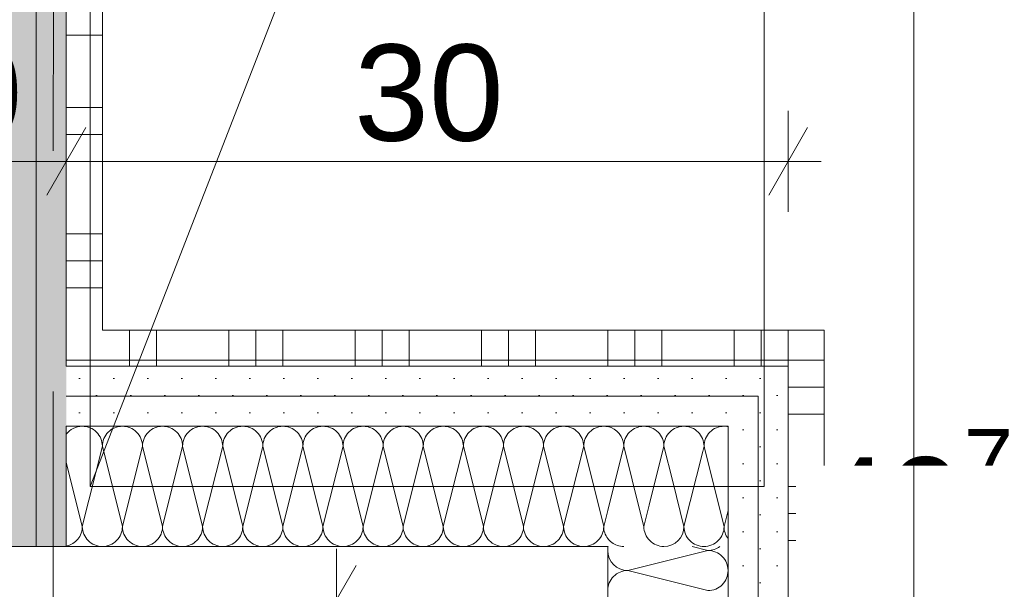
# Model space of a CAD drawing. Header units: metres. Extents: x -3.5 to 65.3, y -10.9 to 16.7.
# Tile 120 of 165: x 42.416 to 42.825, y 4.367 to 4.604. Entities that reach past the tile are written whole.
import ezdxf

# ---------------------------------------------------------------- set-up
doc = ezdxf.new("R2010")
doc.units = ezdxf.units.M
doc.header["$MEASUREMENT"] = 0
doc.linetypes.add('Untersicht', pattern=[0.04, 0.03, -0.01])
doc.linetypes.add('Wipeout_Contour', pattern=[1, 0, -1])
for name, color, linetype in [('102 - Bemaßung_ Beschriftung.Detail_ Ausschnitt', 7, 'Continuous'), ('603 - Struktur.Bodenplatte_ Decke Roh', 7, 'Continuous'), ('654 - Abdeckung.Wand Belag', 7, 'Continuous'), ('Neubau_606 - Struktur.Wand Innen Ausbau', 7, 'Continuous'), ('Neubau_650 - Abdeckung.Fußboden Aufbau', 7, 'Continuous'), ('Neubau_653 - Abdeckung.TB Verkofferung', 7, 'Continuous')]:
    doc.layers.add(name, color=color, linetype=linetype)
doc.styles.add('ERSTELLTER_STIL_1', font='txt')
doc.dimstyles.new('ERSTELLTER_STIL__1', dxfattribs={"dimtxt": 0.04, "dimasz": 0.02128, "dimexe": 0.18, "dimexo": 0.0625, "dimgap": 0, "dimtad": 1, "dimzin": 0, "dimdsep": 46, "dimtxsty": 'ERSTELLTER_STIL_1', "dimblk": 'ARROWHEAD_2', "dimblk1": 'ARROWHEAD_2', "dimblk2": 'ARROWHEAD_2', "dimcen": 0.09, "dimse1": 1, "dimse2": 1, "dimclrd": 7, "dimclre": 7, "dimclrt": 7, "dimazin": 0, "dimtfac": 1, "dimtdec": 4, "dimtmove": 0, "dimatfit": 3, "dimfxl": 1, "dimtolj": 1, "dimtzin": 0, "dimarcsym": 0})
doc.dimstyles.new('ERSTELLTER_STIL__2', dxfattribs={"dimtxt": 0.04, "dimasz": 0.02128, "dimexe": 0.18, "dimexo": 0.0625, "dimgap": 0, "dimtad": 1, "dimzin": 0, "dimdsep": 46, "dimtxsty": 'ERSTELLTER_STIL_1', "dimblk": 'ARROWHEAD_2', "dimblk1": 'ARROWHEAD_2', "dimblk2": 'ARROWHEAD_2', "dimcen": 0.09, "dimse1": 1, "dimse2": 1, "dimclrd": 7, "dimclre": 7, "dimclrt": 7, "dimazin": 0, "dimtfac": 1, "dimtdec": 4, "dimtmove": 2, "dimatfit": 3, "dimfxl": 1, "dimtolj": 1, "dimtzin": 0, "dimarcsym": 0})
doc.dimstyles.new('ERSTELLTER_STIL__3', dxfattribs={"dimtxt": 0.04, "dimasz": 0.02128, "dimexe": 0.18, "dimexo": 0.0625, "dimgap": 0, "dimtad": 1, "dimtih": 1, "dimtoh": 1, "dimzin": 0, "dimdsep": 46, "dimtxsty": 'ERSTELLTER_STIL_1', "dimblk": 'ARROWHEAD_2', "dimblk1": 'ARROWHEAD_2', "dimblk2": 'ARROWHEAD_2', "dimcen": 0.09, "dimse1": 1, "dimse2": 1, "dimclrd": 7, "dimclre": 7, "dimclrt": 7, "dimazin": 0, "dimtfac": 1, "dimtdec": 4, "dimtmove": 0, "dimatfit": 3, "dimfxl": 1, "dimtolj": 1, "dimtzin": 0, "dimarcsym": 0})
doc.dimstyles.new('ERSTELLTER_STIL__6', dxfattribs={"dimtxt": 0.04, "dimasz": 0.02128, "dimexe": 0.18, "dimexo": 0.0625, "dimgap": 0, "dimtad": 1, "dimtih": 1, "dimtoh": 1, "dimzin": 0, "dimdsep": 46, "dimtxsty": 'ERSTELLTER_STIL_1', "dimblk": 'ARROWHEAD_2', "dimblk1": 'ARROWHEAD_2', "dimblk2": 'ARROWHEAD_2', "dimcen": 0.09, "dimclrd": 7, "dimclre": 7, "dimclrt": 7, "dimazin": 0, "dimtfac": 1, "dimtdec": 4, "dimtmove": 0, "dimatfit": 3, "dimfxl": 1, "dimtolj": 1, "dimtzin": 0, "dimarcsym": 0})
doc.dimstyles.new('ERSTELLTER_STIL__7', dxfattribs={"dimtxt": 0.04, "dimasz": 0.02128, "dimexe": 0.18, "dimexo": 0.0625, "dimgap": 0, "dimtad": 1, "dimzin": 0, "dimdsep": 46, "dimtxsty": 'ERSTELLTER_STIL_1', "dimblk": 'ARROWHEAD_2', "dimblk1": 'ARROWHEAD_2', "dimblk2": 'ARROWHEAD_2', "dimcen": 0.09, "dimclrd": 7, "dimclre": 7, "dimclrt": 7, "dimazin": 0, "dimtfac": 1, "dimtdec": 4, "dimtmove": 0, "dimatfit": 3, "dimfxl": 1, "dimtolj": 1, "dimtzin": 0, "dimarcsym": 0})
pattern_1 = [(45, (0, 0), (-0.007071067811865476, 0.007071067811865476), [0, -0.01])]

# ---------------------------------------------------------------- blocks, each defined once
blk = doc.blocks.new('*X7')
at = {"layer": '654 - Abdeckung.Wand Belag', "color": 7, "linetype": 'Continuous', "lineweight": 5}
for p, q in [((42.73499999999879, 4.451250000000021), (42.74999113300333, 4.451250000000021)), ((42.73499999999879, 4.440000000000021), (42.74999114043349, 4.440000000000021)), ((42.73499999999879, 4.410000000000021), (42.74999116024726, 4.410000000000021)), ((42.73499999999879, 4.398750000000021), (42.74999116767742, 4.398750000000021)), ((42.73499999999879, 4.387500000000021), (42.74999117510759, 4.387500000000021))]:
    blk.add_line(p, q, dxfattribs=at)
blk = doc.blocks.new('*X128')
at = {"layer": '654 - Abdeckung.Wand Belag', "color": 7, "linetype": 'Continuous', "lineweight": 5}
blk.add_line((42.43749351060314, 4.462500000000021), (42.44999026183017, 4.462500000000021), dxfattribs=at)
blk = doc.blocks.new('*X129')
at = {"layer": '654 - Abdeckung.Wand Belag', "color": 7, "linetype": 'Continuous', "lineweight": 5}
blk.add_line((42.43499025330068, 4.462500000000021), (42.43749351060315, 4.462500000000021), dxfattribs=at)
blk = doc.blocks.new('*X130')
at = {"layer": '654 - Abdeckung.Wand Belag', "color": 7, "linetype": 'Continuous', "lineweight": 5}
for p, q in [((42.43499030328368, 4.597500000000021), (42.44999030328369, 4.597500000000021)), ((42.43499029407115, 4.567500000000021), (42.44999029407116, 4.567500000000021)), ((42.43499029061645, 4.556250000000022), (42.44999029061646, 4.556250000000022)), ((42.43499028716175, 4.545000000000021), (42.44999028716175, 4.545000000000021)), ((42.43499027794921, 4.515000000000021), (42.44999027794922, 4.515000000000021)), ((42.43499027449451, 4.503750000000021), (42.44999027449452, 4.503750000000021)), ((42.43499027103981, 4.492500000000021), (42.44999027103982, 4.492500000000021))]:
    blk.add_line(p, q, dxfattribs=at)
blk = doc.blocks.new('*X178')
at = {"layer": 'Neubau_606 - Struktur.Wand Innen Ausbau', "color": 7, "linetype": 'Continuous', "lineweight": 5}
for p, q in [((42.69944516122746, 4.424450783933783), (42.69166502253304, 4.39333017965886)), ((42.70033025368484, 4.425335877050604), (42.7083316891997, 4.393330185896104)), ((42.6869969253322, 4.412002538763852), (42.69166502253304, 4.39333017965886)), ((42.67366359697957, 4.398669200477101), (42.67499835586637, 4.393330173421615)), ((42.67722294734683, 4.402228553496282), (42.67499835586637, 4.393330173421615)), ((42.70999123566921, 4.399968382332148), (42.7083316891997, 4.393330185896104))]:
    blk.add_line(p, q, dxfattribs=at)
for centre, radius, start, end in [((42.70833167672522, 4.426663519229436), 0.008333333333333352, 78.51300447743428, 79.49189743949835), ((42.6833316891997, 4.393330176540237), 0.008333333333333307, 180.0000214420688, 270.0000214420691), ((42.6833316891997, 4.393330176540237), 0.008333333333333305, 270.0000214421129, 2.144206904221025e-05), ((42.69999835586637, 4.393330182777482), 0.008333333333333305, 180.0000214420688, 270.0000214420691), ((42.69999835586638, 4.393330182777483), 0.008333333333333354, 270.0000214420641, 2.144206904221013e-05), ((42.71666502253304, 4.393330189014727), 0.008333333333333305, 180.0000214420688, 216.7882782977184), ((42.66666502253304, 4.393330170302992), 0.008333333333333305, 233.0951692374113, 270.000021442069)]:
    blk.add_arc(centre, radius, start, end, dxfattribs=at)
blk = doc.blocks.new('*X179')
at = {"layer": 'Neubau_606 - Struktur.Wand Innen Ausbau', "color": 7, "linetype": 'Continuous', "lineweight": 5}
for p, q in [((42.66666501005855, 4.426663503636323), (42.65999123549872, 4.399968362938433)), ((42.66666501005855, 4.426663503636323), (42.67366359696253, 4.39866920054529)), ((42.68333167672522, 4.426663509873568), (42.67722294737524, 4.402228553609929)), ((42.68333167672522, 4.426663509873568), (42.68699692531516, 4.412002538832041)), ((42.69999834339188, 4.426663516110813), (42.69944516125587, 4.42445078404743)), ((42.69999834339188, 4.426663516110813), (42.70033025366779, 4.425335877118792))]:
    blk.add_line(p, q, dxfattribs=at)
for centre, radius, start, end in [((42.65833167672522, 4.426663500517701), 0.008333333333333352, 2.144206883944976e-05, 78.5130056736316), ((42.67499834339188, 4.426663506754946), 0.008333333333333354, 90.00002144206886, 180.000021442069), ((42.67499834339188, 4.426663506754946), 0.008333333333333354, 2.144206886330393e-05, 90.00002144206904), ((42.69166501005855, 4.426663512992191), 0.008333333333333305, 90.00002144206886, 180.000021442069), ((42.69166501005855, 4.426663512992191), 0.008333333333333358, 2.144206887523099e-05, 90.000021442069), ((42.70833167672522, 4.426663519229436), 0.00833333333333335, 90.00002144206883, 180.000021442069), ((42.70833167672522, 4.426663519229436), 0.008333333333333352, 79.49189794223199, 90.00002144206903), ((42.66666502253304, 4.393330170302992), 0.008333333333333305, 216.7882763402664, 233.0951688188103)]:
    blk.add_arc(centre, radius, start, end, dxfattribs=at)
blk = doc.blocks.new('*X180')
at = {"layer": 'Neubau_606 - Struktur.Wand Innen Ausbau', "color": 7, "linetype": 'Continuous', "lineweight": 5}
for p, q in [((42.4499983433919, 4.426663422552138), (42.44166502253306, 4.393330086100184)), ((42.4499983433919, 4.426663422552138), (42.45833168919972, 4.393330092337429)), ((42.46666501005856, 4.426663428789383), (42.45833168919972, 4.393330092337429)), ((42.46666501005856, 4.426663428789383), (42.47499835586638, 4.393330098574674)), ((42.48333167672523, 4.426663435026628), (42.47499835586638, 4.393330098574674)), ((42.48333167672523, 4.426663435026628), (42.49166502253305, 4.39333010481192)), ((42.49999834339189, 4.426663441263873), (42.49166502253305, 4.39333010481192)), ((42.49999834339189, 4.426663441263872), (42.50833168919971, 4.393330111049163)), ((42.51666501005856, 4.426663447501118), (42.50833168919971, 4.393330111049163)), ((42.51666501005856, 4.426663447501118), (42.52499835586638, 4.393330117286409)), ((42.53333167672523, 4.426663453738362), (42.52499835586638, 4.393330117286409)), ((42.53333167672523, 4.426663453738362), (42.54166502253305, 4.393330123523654)), ((42.54999834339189, 4.426663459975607), (42.54166502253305, 4.393330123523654)), ((42.54999834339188, 4.426663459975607), (42.5583316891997, 4.393330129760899)), ((42.56666501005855, 4.426663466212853), (42.5583316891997, 4.393330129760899)), ((42.56666501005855, 4.426663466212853), (42.57499835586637, 4.393330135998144)), ((42.58333167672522, 4.426663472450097), (42.57499835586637, 4.393330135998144)), ((42.58333167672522, 4.426663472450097), (42.59166502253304, 4.393330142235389)), ((42.59999834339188, 4.426663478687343), (42.59166502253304, 4.393330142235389)), ((42.59999834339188, 4.426663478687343), (42.6083316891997, 4.393330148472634)), ((42.61666501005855, 4.426663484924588), (42.6083316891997, 4.393330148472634)), ((42.61666501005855, 4.426663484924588), (42.62499835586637, 4.393330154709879)), ((42.63333167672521, 4.426663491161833), (42.62499835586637, 4.393330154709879)), ((42.63333167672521, 4.426663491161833), (42.64166502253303, 4.393330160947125)), ((42.64999834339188, 4.426663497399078), (42.64166502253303, 4.393330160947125)), ((42.64999834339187, 4.426663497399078), (42.65833168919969, 4.393330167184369)), ((42.43499121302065, 4.420025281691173), (42.44166502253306, 4.393330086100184)), ((42.65999123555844, 4.399968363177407), (42.65833168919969, 4.393330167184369))]:
    blk.add_line(p, q, dxfattribs=at)
for centre, radius, start, end in [((42.44166501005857, 4.426663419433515), 0.008333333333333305, 90.00002144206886, 143.2118882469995), ((42.44166501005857, 4.426663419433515), 0.008333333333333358, 2.144206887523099e-05, 90.000021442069), ((42.45833167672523, 4.42666342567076), 0.00833333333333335, 90.00002144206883, 180.000021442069), ((42.45833167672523, 4.42666342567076), 0.008333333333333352, 2.144206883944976e-05, 90.00002144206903), ((42.4749983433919, 4.426663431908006), 0.008333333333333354, 90.00002144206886, 180.000021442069), ((42.4749983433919, 4.426663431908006), 0.008333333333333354, 2.144206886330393e-05, 90.00002144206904), ((42.49166501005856, 4.42666343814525), 0.008333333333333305, 90.00002144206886, 180.000021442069), ((42.49166501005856, 4.42666343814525), 0.008333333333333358, 2.144206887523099e-05, 90.000021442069), ((42.50833167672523, 4.426663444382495), 0.00833333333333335, 90.00002144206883, 180.000021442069), ((42.50833167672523, 4.426663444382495), 0.008333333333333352, 2.144206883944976e-05, 90.00002144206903), ((42.52499834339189, 4.42666345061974), 0.008333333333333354, 90.00002144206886, 180.000021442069), ((42.52499834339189, 4.42666345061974), 0.008333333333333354, 2.144206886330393e-05, 90.00002144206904), ((42.54166501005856, 4.426663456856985), 0.008333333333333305, 90.00002144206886, 180.000021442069), ((42.54166501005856, 4.426663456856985), 0.008333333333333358, 2.144206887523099e-05, 90.000021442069), ((42.55833167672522, 4.42666346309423), 0.00833333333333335, 90.00002144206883, 180.000021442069), ((42.55833167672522, 4.42666346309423), 0.008333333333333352, 2.144206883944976e-05, 90.00002144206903), ((42.57499834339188, 4.426663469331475), 0.008333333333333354, 90.00002144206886, 180.000021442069), ((42.57499834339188, 4.426663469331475), 0.008333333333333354, 2.144206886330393e-05, 90.00002144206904), ((42.59166501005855, 4.42666347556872), 0.008333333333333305, 90.00002144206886, 180.000021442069), ((42.59166501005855, 4.42666347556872), 0.008333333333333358, 2.144206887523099e-05, 90.000021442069), ((42.60833167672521, 4.426663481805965), 0.00833333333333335, 90.00002144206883, 180.000021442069), ((42.60833167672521, 4.426663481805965), 0.008333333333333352, 2.144206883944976e-05, 90.00002144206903), ((42.62499834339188, 4.426663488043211), 0.008333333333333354, 90.00002144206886, 180.000021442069), ((42.62499834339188, 4.426663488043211), 0.008333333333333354, 2.144206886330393e-05, 90.00002144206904), ((42.64166501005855, 4.426663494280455), 0.008333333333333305, 90.00002144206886, 180.000021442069), ((42.64166501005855, 4.426663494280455), 0.008333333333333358, 2.144206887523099e-05, 90.000021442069), ((42.6583316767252, 4.426663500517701), 0.00833333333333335, 90.00002144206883, 180.000021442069), ((42.6583316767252, 4.426663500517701), 0.008333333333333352, 78.51300567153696, 90.00002144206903), ((42.43333168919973, 4.393330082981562), 0.008333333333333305, 281.4868402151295, 2.144206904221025e-05), ((42.44999835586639, 4.393330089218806), 0.008333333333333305, 180.0000214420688, 270.0000214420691), ((42.44999835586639, 4.393330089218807), 0.008333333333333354, 270.0000214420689, 2.144206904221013e-05), ((42.46666502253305, 4.393330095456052), 0.008333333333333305, 180.0000214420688, 270.000021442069), ((42.46666502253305, 4.393330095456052), 0.008333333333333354, 270.0000214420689, 2.144206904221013e-05), ((42.48333168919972, 4.393330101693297), 0.008333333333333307, 180.0000214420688, 270.0000214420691), ((42.48333168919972, 4.393330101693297), 0.008333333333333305, 270.0000214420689, 2.144206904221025e-05), ((42.49999835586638, 4.393330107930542), 0.008333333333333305, 180.0000214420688, 270.0000214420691), ((42.49999835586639, 4.393330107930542), 0.008333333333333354, 270.0000214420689, 2.144206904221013e-05), ((42.51666502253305, 4.393330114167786), 0.008333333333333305, 180.0000214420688, 270.000021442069), ((42.51666502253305, 4.393330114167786), 0.008333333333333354, 270.0000214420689, 2.144206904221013e-05), ((42.53333168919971, 4.393330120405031), 0.008333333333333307, 180.0000214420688, 270.0000214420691), ((42.53333168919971, 4.393330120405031), 0.008333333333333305, 270.0000214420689, 2.144206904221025e-05), ((42.54999835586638, 4.393330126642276), 0.008333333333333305, 180.0000214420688, 270.0000214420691), ((42.54999835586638, 4.393330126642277), 0.008333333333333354, 270.0000214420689, 2.144206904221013e-05), ((42.56666502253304, 4.393330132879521), 0.008333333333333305, 180.0000214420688, 270.000021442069), ((42.56666502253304, 4.393330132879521), 0.008333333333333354, 270.0000214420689, 2.144206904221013e-05), ((42.5833316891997, 4.393330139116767), 0.008333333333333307, 180.0000214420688, 270.0000214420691), ((42.5833316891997, 4.393330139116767), 0.008333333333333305, 270.0000214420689, 2.144206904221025e-05), ((42.59999835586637, 4.393330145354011), 0.008333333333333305, 180.0000214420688, 270.0000214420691), ((42.59999835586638, 4.393330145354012), 0.008333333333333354, 270.0000214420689, 2.144206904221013e-05), ((42.61666502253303, 4.393330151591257), 0.008333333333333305, 180.0000214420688, 270.000021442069), ((42.61666502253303, 4.393330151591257), 0.008333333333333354, 270.0000214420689, 2.144206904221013e-05), ((42.6333316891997, 4.393330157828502), 0.008333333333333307, 180.0000214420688, 270.0000214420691), ((42.6333316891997, 4.393330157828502), 0.008333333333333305, 270.0000214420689, 2.144206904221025e-05), ((42.64999835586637, 4.393330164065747), 0.008333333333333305, 180.0000214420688, 270.0000214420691), ((42.64999835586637, 4.393330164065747), 0.008333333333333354, 270.0000214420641, 2.144206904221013e-05), ((42.66666502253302, 4.393330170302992), 0.008333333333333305, 180.0000214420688, 216.7882772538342)]:
    blk.add_arc(centre, radius, start, end, dxfattribs=at)
blk = doc.blocks.new('*X181')
at = {"layer": 'Neubau_606 - Struktur.Wand Innen Ausbau', "color": 7, "linetype": 'Continuous', "lineweight": 5}
for p, q in [((42.70165790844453, 4.383349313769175), (42.66832457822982, 4.375015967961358)), ((42.70165790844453, 4.383349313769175), (42.69506776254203, 4.384996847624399)), ((42.70165791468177, 4.366682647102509), (42.66832457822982, 4.375015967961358))]:
    blk.add_line(p, q, dxfattribs=at)
for centre, radius, start, end in [((42.6683245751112, 4.38334930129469), 0.008333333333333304, 168.5972728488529, 180.00002144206), ((42.6683245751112, 4.38334930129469), 0.008333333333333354, 180.0000214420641, 270.00002144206), ((42.70165790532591, 4.391682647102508), 0.008333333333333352, 270.0000214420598, 306.6501386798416), ((42.70165791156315, 4.375015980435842), 0.008333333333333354, 2.144205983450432e-05, 90.00002144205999), ((42.66832458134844, 4.366682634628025), 0.008333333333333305, 90.00002144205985, 180.00002144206), ((42.70165791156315, 4.375015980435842), 0.008333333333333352, 270.0000214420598, 2.144205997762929e-05)]:
    blk.add_arc(centre, radius, start, end, dxfattribs=at)
blk = doc.blocks.new('*X182')
at = {"layer": '654 - Abdeckung.Wand Belag', "color": 7, "linetype": 'Continuous', "lineweight": 5}
blk.add_line((42.73749426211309, 4.462500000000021), (42.74999112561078, 4.462500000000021), dxfattribs=at)
blk = doc.blocks.new('*X183')
at = {"layer": '654 - Abdeckung.Wand Belag', "color": 7, "linetype": 'Continuous', "lineweight": 5}
for p, q in [((42.73499999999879, 4.474996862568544), (42.73499999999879, 4.462500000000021)), ((42.73499999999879, 4.462500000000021), (42.73749426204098, 4.462500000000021)), ((42.73499999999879, 4.462500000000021), (42.73499999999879, 4.460005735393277))]:
    blk.add_line(p, q, dxfattribs=at)
blk = doc.blocks.new('*X184')
at = {"layer": '654 - Abdeckung.Wand Belag', "color": 7, "linetype": 'Continuous', "lineweight": 5}
for p, q in [((42.46124999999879, 4.474996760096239), (42.46124999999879, 4.462500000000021)), ((42.4724999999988, 4.474996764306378), (42.4724999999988, 4.462500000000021)), ((42.50249999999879, 4.474996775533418), (42.50249999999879, 4.462500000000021)), ((42.51374999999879, 4.474996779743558), (42.51374999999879, 4.462500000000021)), ((42.5249999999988, 4.474996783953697), (42.5249999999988, 4.462500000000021)), ((42.55499999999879, 4.474996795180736), (42.55499999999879, 4.462500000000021)), ((42.5662499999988, 4.474996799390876), (42.5662499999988, 4.462500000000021)), ((42.5774999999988, 4.474996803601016), (42.5774999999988, 4.462500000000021)), ((42.60749999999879, 4.474996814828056), (42.60749999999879, 4.462500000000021)), ((42.6187499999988, 4.474996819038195), (42.6187499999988, 4.462500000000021)), ((42.6299999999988, 4.474996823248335), (42.6299999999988, 4.462500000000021)), ((42.6599999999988, 4.474996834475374), (42.6599999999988, 4.462500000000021)), ((42.6712499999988, 4.474996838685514), (42.6712499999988, 4.462500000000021)), ((42.6824999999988, 4.474996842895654), (42.6824999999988, 4.462500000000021)), ((42.7124999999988, 4.474996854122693), (42.7124999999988, 4.462500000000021)), ((42.7237499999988, 4.474996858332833), (42.7237499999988, 4.462500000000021)), ((42.44999026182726, 4.462500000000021), (42.4724999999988, 4.462500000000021)), ((42.46124999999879, 4.462500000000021), (42.46124999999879, 4.459996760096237)), ((42.4724999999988, 4.462500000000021), (42.5249999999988, 4.462500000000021)), ((42.4724999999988, 4.462500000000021), (42.4724999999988, 4.459996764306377)), ((42.50249999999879, 4.462500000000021), (42.50249999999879, 4.459996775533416)), ((42.51374999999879, 4.462500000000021), (42.51374999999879, 4.459996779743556)), ((42.5249999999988, 4.462500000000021), (42.5774999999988, 4.462500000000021)), ((42.5249999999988, 4.462500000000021), (42.5249999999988, 4.459996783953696)), ((42.55499999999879, 4.462500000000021), (42.55499999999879, 4.459996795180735)), ((42.5662499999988, 4.462500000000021), (42.5662499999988, 4.459996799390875)), ((42.5774999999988, 4.462500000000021), (42.6299999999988, 4.462500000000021)), ((42.5774999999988, 4.462500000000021), (42.5774999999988, 4.459996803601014)), ((42.60749999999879, 4.462500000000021), (42.60749999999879, 4.459996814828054)), ((42.6187499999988, 4.462500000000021), (42.6187499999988, 4.459996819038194)), ((42.6299999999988, 4.462500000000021), (42.6824999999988, 4.462500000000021)), ((42.6299999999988, 4.462500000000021), (42.6299999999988, 4.459996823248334)), ((42.6599999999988, 4.462500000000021), (42.6599999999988, 4.459996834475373)), ((42.6712499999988, 4.462500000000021), (42.6712499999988, 4.459996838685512)), ((42.6824999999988, 4.462500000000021), (42.73499999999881, 4.462500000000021)), ((42.6824999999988, 4.462500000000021), (42.6824999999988, 4.459996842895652)), ((42.7124999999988, 4.462500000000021), (42.7124999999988, 4.459996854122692)), ((42.7237499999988, 4.462500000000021), (42.7237499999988, 4.459996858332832))]:
    blk.add_line(p, q, dxfattribs=at)
blk = doc.blocks.new('*D201')
at = {"layer": '102 - Bemaßung_ Beschriftung.Detail_ Ausschnitt', "color": 7, "linetype": 'Continuous', "lineweight": 5}
for p, q in [((43.37499313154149, 5.760000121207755), (43.37499313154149, 5.773692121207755)), ((43.3889931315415, 5.751917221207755), (43.36099313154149, 5.768083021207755)), ((43.39599313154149, 5.760000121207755), (43.35399313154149, 5.760000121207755)), ((43.37499313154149, 4.159996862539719), (43.37499313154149, 5.760000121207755)), ((43.36099313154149, 4.168079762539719), (43.3889931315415, 4.151913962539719))]:
    blk.add_line(p, q, dxfattribs=at)
at = {"layer": '102 - Bemaßung_ Beschriftung.Detail_ Ausschnitt', "color": 7, "lineweight": 5, "insert": (43.36699313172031, 4.954469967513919), "char_height": 0.04, "attachment_point": 7, "rotation": 90, "style": 'ERSTELLTER_STIL_1'}
blk.add_mtext('\\A1;{\\pql;\\fArial|b0|i0|c0|p38;1,60}', dxfattribs=at)
blk = doc.blocks.new('ARROWHEAD_2')
at = {"color": 0, "linetype": 'Continuous', "lineweight": 0}
for p, q in [((-0.3781315, -0.655), (0.3781315, 0.655)), ((0, 0), (-1, 0))]:
    blk.add_line(p, q, dxfattribs=at)
blk = doc.blocks.new('*D315')
at = {"layer": '102 - Bemaßung_ Beschriftung.Detail_ Ausschnitt', "color": 7, "linetype": 'Continuous', "lineweight": 5}
for p, q in [((42.73499132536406, 4.683997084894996), (42.73499132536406, 4.725997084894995)), ((42.95999132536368, 4.683997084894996), (42.95999132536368, 4.725997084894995)), ((42.74307422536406, 4.718997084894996), (42.72690842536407, 4.690997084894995)), ((42.96807422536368, 4.718997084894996), (42.95190842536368, 4.690997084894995)), ((42.72129932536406, 4.704997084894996), (42.73499132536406, 4.704997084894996)), ((42.73499132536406, 4.704997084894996), (42.95999132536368, 4.704997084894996))]:
    blk.add_line(p, q, dxfattribs=at)
at = {"layer": '102 - Bemaßung_ Beschriftung.Detail_ Ausschnitt', "color": 7, "lineweight": 5, "insert": (42.80712002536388, 4.712562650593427), "char_height": 0.04, "attachment_point": 7, "style": 'ERSTELLTER_STIL_1'}
blk.add_mtext('\\A1;{\\pql;\\fArial|b0|i0|c0|p38;22\\fArial|b0|i0|c0|p38;\\A1{\\H.66x;\\S5^  ;}}', dxfattribs=at)
blk = doc.blocks.new('*D320')
at = {"layer": '102 - Bemaßung_ Beschriftung.Detail_ Ausschnitt', "color": 7, "linetype": 'Continuous', "lineweight": 5}
for p, q in [((42.73499132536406, 4.883997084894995), (42.73499132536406, 4.925997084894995)), ((43.20999132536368, 4.883997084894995), (43.20999132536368, 4.925997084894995)), ((42.74307422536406, 4.918997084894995), (42.72690842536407, 4.890997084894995)), ((43.21807422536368, 4.918997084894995), (43.20190842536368, 4.890997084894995)), ((42.72129932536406, 4.904997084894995), (42.73499132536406, 4.904997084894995)), ((42.73499132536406, 4.904997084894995), (43.20999132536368, 4.904997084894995))]:
    blk.add_line(p, q, dxfattribs=at)
at = {"layer": '102 - Bemaßung_ Beschriftung.Detail_ Ausschnitt', "color": 7, "lineweight": 5, "insert": (42.93212002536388, 4.912562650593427), "char_height": 0.04, "attachment_point": 7, "style": 'ERSTELLTER_STIL_1'}
blk.add_mtext('\\A1;{\\pql;\\fArial|b0|i0|c0|p38;47\\fArial|b0|i0|c0|p38;\\A1{\\H.66x;\\S5^  ;}}', dxfattribs=at)
blk = doc.blocks.new('*D408')
at = {"layer": '102 - Bemaßung_ Beschriftung.Detail_ Ausschnitt', "color": 7, "linetype": 'Continuous', "lineweight": 5}
for p, q in [((42.33499121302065, 4.524118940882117), (42.33499121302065, 4.566118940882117)), ((42.43499121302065, 4.524118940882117), (42.43499121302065, 4.566118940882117)), ((42.34307411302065, 4.559118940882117), (42.32690831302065, 4.531118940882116)), ((42.44307411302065, 4.559118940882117), (42.42690831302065, 4.531118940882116)), ((42.33499121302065, 4.545118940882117), (42.43499121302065, 4.545118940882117))]:
    blk.add_line(p, q, dxfattribs=at)
at = {"layer": '102 - Bemaßung_ Beschriftung.Detail_ Ausschnitt', "color": 7, "lineweight": 5, "insert": (42.35463681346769, 4.553118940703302), "char_height": 0.04, "attachment_point": 7, "style": 'ERSTELLTER_STIL_1'}
blk.add_mtext('\\A1;{\\pql;\\fArial|b0|i0|c0|p38;10}', dxfattribs=at)
blk = doc.blocks.new('*D409')
at = {"layer": '102 - Bemaßung_ Beschriftung.Detail_ Ausschnitt', "color": 7, "linetype": 'Continuous', "lineweight": 5}
for p, q in [((42.43499121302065, 4.524118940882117), (42.43499121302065, 4.566118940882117)), ((42.73499112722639, 4.524118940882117), (42.73499112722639, 4.566118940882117)), ((42.44307411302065, 4.559118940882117), (42.42690831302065, 4.531118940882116)), ((42.7269082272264, 4.531118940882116), (42.74307402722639, 4.559118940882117)), ((42.43499121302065, 4.545118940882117), (42.73499112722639, 4.545118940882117)), ((42.73499112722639, 4.545118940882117), (42.74868312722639, 4.545118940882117))]:
    blk.add_line(p, q, dxfattribs=at)
at = {"layer": '102 - Bemaßung_ Beschriftung.Detail_ Ausschnitt', "color": 7, "lineweight": 5, "insert": (42.55463677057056, 4.553118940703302), "char_height": 0.04, "attachment_point": 7, "style": 'ERSTELLTER_STIL_1'}
blk.add_mtext('\\A1;{\\pql;\\fArial|b0|i0|c0|p38;30}', dxfattribs=at)
blk = doc.blocks.new('*D412')
at = {"layer": '102 - Bemaßung_ Beschriftung.Detail_ Ausschnitt', "color": 7, "linetype": 'Continuous', "lineweight": 5}
for p, q in [((42.05252176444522, 4.393079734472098), (42.08052176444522, 4.376913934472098)), ((42.08752176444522, 4.384996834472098), (42.04552176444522, 4.384996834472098)), ((42.06652176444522, 4.084996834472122), (42.06652176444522, 4.384996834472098)), ((42.05252176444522, 4.093079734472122), (42.08052176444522, 4.076913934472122)), ((42.08752176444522, 4.084996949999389), (42.04552176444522, 4.084996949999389)), ((42.06652176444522, 3.794996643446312), (42.06652176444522, 4.084996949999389))]:
    blk.add_line(p, q, dxfattribs=at)
at = {"layer": '102 - Bemaßung_ Beschriftung.Detail_ Ausschnitt', "color": 7, "lineweight": 5, "insert": (42.05852176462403, 4.204642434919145), "char_height": 0.04, "attachment_point": 7, "rotation": 90, "style": 'ERSTELLTER_STIL_1'}
blk.add_mtext('\\A1;{\\pql;\\fArial|b0|i0|c0|p38;30}', dxfattribs=at)
blk = doc.blocks.new('*D413')
at = {"layer": '102 - Bemaßung_ Beschriftung.Detail_ Ausschnitt', "color": 7, "linetype": 'Continuous', "lineweight": 5}
for p, q in [((42.05252176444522, 4.46807976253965), (42.08052176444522, 4.451913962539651)), ((42.08752176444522, 4.459996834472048), (42.04552176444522, 4.459996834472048)), ((42.06652176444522, 4.384996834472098), (42.06652176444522, 4.459996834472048)), ((42.05252176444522, 4.393079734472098), (42.08052176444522, 4.376913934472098)), ((42.08752176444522, 4.384996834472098), (42.04552176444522, 4.384996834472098))]:
    blk.add_line(p, q, dxfattribs=at)
at = {"layer": '102 - Bemaßung_ Beschriftung.Detail_ Ausschnitt', "color": 7, "lineweight": 5, "insert": (42.05895619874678, 4.397302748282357), "char_height": 0.04, "attachment_point": 7, "rotation": 90, "style": 'ERSTELLTER_STIL_1'}
blk.add_mtext('\\A1;{\\pql;\\fArial|b0|i0|c0|p38;7\\fArial|b0|i0|c0|p38;\\A1{\\H.66x;\\S5^  ;}}', dxfattribs=at)
blk = doc.blocks.new('*D414')
at = {"layer": '102 - Bemaßung_ Beschriftung.Detail_ Ausschnitt', "color": 7, "linetype": 'Continuous', "lineweight": 5}
for p, q in [((42.06652176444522, 5.759982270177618), (42.06652176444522, 5.773674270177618)), ((42.08052176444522, 5.751899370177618), (42.05252176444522, 5.768065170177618)), ((42.08752176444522, 5.759982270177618), (42.04552176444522, 5.759982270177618)), ((42.06652176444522, 4.459996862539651), (42.06652176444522, 5.759982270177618)), ((42.05252176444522, 4.46807976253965), (42.08052176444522, 4.451913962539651))]:
    blk.add_line(p, q, dxfattribs=at)
at = {"layer": '102 - Bemaßung_ Beschriftung.Detail_ Ausschnitt', "color": 7, "lineweight": 5, "insert": (42.05852176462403, 5.056777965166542), "char_height": 0.04, "attachment_point": 7, "rotation": 90, "style": 'ERSTELLTER_STIL_1'}
blk.add_mtext('\\A1;{\\pql;\\fArial|b0|i0|c0|p38;1,30}', dxfattribs=at)
blk = doc.blocks.new('*D448')
at = {"layer": '102 - Bemaßung_ Beschriftung.Detail_ Ausschnitt', "color": 7, "linetype": 'Continuous', "lineweight": 5}
for p, q in [((40.2, 4.342082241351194), (40.2, 5.199982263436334)), ((42.54733764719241, 3.904999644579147), (42.54733764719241, 4.384082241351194)), ((40.20808289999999, 4.377082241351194), (40.1919171, 4.349082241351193)), ((42.55542054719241, 4.377082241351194), (42.53925474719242, 4.349082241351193)), ((40.186308, 4.363082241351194), (40.2, 4.363082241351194)), ((40.2, 4.363082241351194), (42.54733764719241, 4.363082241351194))]:
    blk.add_line(p, q, dxfattribs=at)
at = {"color": 254, "linetype": 'Wipeout_Contour', "lineweight": 0, "ltscale": 166.4356485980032}
blk.add_wipeout([(41.29292352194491, 4.363582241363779), (41.454414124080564, 4.363582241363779), (41.454414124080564, 4.41858224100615), (41.29292352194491, 4.41858224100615)], dxfattribs=at).dxf.layer = '102 - Bemaßung_ Beschriftung.Detail_ Ausschnitt'
at = {"layer": '102 - Bemaßung_ Beschriftung.Detail_ Ausschnitt', "color": 7, "lineweight": 5, "insert": (41.30042352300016, 4.363319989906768), "char_height": 0.04, "attachment_point": 7, "style": 'ERSTELLTER_STIL_1'}
blk.add_mtext('\\A1;{\\pql;\\fArial|b0|i0|c0|p38;2,34\\fArial|b0|i0|c0|p38;\\A1{\\H.66x;\\S73^  ;}}', dxfattribs=at)
blk = doc.blocks.new('*D449')
at = {"layer": '102 - Bemaßung_ Beschriftung.Detail_ Ausschnitt', "color": 7, "linetype": 'Continuous', "lineweight": 5}
for p, q in [((42.54733764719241, 3.904999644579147), (42.54733764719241, 4.384082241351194)), ((43.04497499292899, 3.892306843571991), (43.04497499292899, 4.384082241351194)), ((42.55542054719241, 4.377082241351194), (42.53925474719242, 4.349082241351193)), ((43.05305789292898, 4.377082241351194), (43.03689209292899, 4.349082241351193)), ((42.54733764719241, 4.363082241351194), (43.04497499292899, 4.363082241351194))]:
    blk.add_line(p, q, dxfattribs=at)
at = {"layer": '102 - Bemaßung_ Beschriftung.Detail_ Ausschnitt', "color": 7, "lineweight": 5, "insert": (42.74576811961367, 4.370423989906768), "char_height": 0.04, "attachment_point": 7, "style": 'ERSTELLTER_STIL_1'}
blk.add_mtext('\\A1;{\\pql;\\fArial|b0|i0|c0|p38;49\\fArial|b0|i0|c0|p38;\\A1{\\H.66x;\\S76^  ;}}', dxfattribs=at)
at = {"color": 254, "linetype": 'Wipeout_Contour', "lineweight": 0, "ltscale": 172.0946132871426}
blk.add_wipeout([(42.7382681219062, 4.363582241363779), (42.8540445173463, 4.363582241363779), (42.8540445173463, 4.41858224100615), (42.7382681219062, 4.41858224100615)], dxfattribs=at).dxf.layer = '102 - Bemaßung_ Beschriftung.Detail_ Ausschnitt'
blk = doc.blocks.new('*D452')
at = {"layer": '102 - Bemaßung_ Beschriftung.Detail_ Ausschnitt', "color": 7, "linetype": 'Continuous', "lineweight": 5}
for p, q in [((42.78722826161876, 5.759999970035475), (42.78722826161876, 5.773691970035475)), ((42.80122826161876, 5.751917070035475), (42.77322826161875, 5.768082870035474)), ((42.80822826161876, 5.759999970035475), (42.64998900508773, 5.759999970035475)), ((42.78722826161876, 4.254999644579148), (42.78722826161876, 5.759999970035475)), ((42.77322826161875, 4.263082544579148), (42.80122826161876, 4.246916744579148)), ((42.80822826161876, 4.254999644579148), (42.54497499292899, 4.254999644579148))]:
    blk.add_line(p, q, dxfattribs=at)
at = {"color": 254, "linetype": 'Wipeout_Contour', "lineweight": 0, "ltscale": 172.2170857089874}
blk.add_wipeout([(42.78672826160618, 4.936771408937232), (42.78672826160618, 5.0782282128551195), (42.7317282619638, 5.0782282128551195), (42.7317282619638, 4.936771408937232)], dxfattribs=at).dxf.layer = '102 - Bemaßung_ Beschriftung.Detail_ Ausschnitt'
at = {"layer": '102 - Bemaßung_ Beschriftung.Detail_ Ausschnitt', "color": 7, "lineweight": 5, "insert": (42.78699051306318, 4.944271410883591), "char_height": 0.04, "attachment_point": 7, "rotation": 90, "style": 'ERSTELLTER_STIL_1'}
blk.add_mtext('\\A1;{\\pql;\\fArial|b0|i0|c0|p38;1,50\\fArial|b0|i0|c0|p38;\\A1{\\H.66x;\\S5^  ;}}', dxfattribs=at)
blk = doc.blocks.new('*D453')
at = {"layer": '102 - Bemaßung_ Beschriftung.Detail_ Ausschnitt', "color": 7, "linetype": 'Continuous', "lineweight": 5}
for p, q in [((43.14220048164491, 5.759999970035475), (43.14220048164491, 5.773691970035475)), ((43.15620048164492, 5.751917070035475), (43.12820048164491, 5.768082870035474)), ((43.16320048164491, 5.759999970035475), (42.64998900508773, 5.759999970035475)), ((43.14220048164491, 3.892305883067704), (43.14220048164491, 5.759999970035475)), ((43.12820048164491, 3.900388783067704), (43.15620048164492, 3.884222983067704)), ((43.24497499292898, 3.892305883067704), (43.12120048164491, 3.892305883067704)), ((43.14220048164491, 3.878613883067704), (43.14220048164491, 3.892305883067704))]:
    blk.add_line(p, q, dxfattribs=at)
at = {"color": 254, "linetype": 'Wipeout_Contour', "lineweight": 0, "ltscale": 173.5451780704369}
blk.add_wipeout([(43.14170048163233, 4.745407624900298), (43.14170048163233, 4.906898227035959), (43.08670048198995, 4.906898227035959), (43.08670048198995, 4.745407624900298)], dxfattribs=at).dxf.layer = '102 - Bemaßung_ Beschriftung.Detail_ Ausschnitt'
at = {"layer": '102 - Bemaßung_ Beschriftung.Detail_ Ausschnitt', "color": 7, "lineweight": 5, "insert": (43.14196273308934, 4.752907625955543), "char_height": 0.04, "attachment_point": 7, "rotation": 90, "style": 'ERSTELLTER_STIL_1'}
blk.add_mtext('\\A1;{\\pql;\\fArial|b0|i0|c0|p38;1,86\\fArial|b0|i0|c0|p38;\\A1{\\H.66x;\\S77^  ;}}', dxfattribs=at)

msp = doc.modelspace()

# ---------------------------------------------------------------- hatches: boundary and pattern name
at = {"layer": 'Neubau_606 - Struktur.Wand Innen Ausbau', "linetype": 'Continuous', "lineweight": 0, "true_color": 0x000000}
h = msp.add_hatch(dxfattribs=at)
h.set_pattern_fill('Gips_0001', color=18, style=0, pattern_type=2)
h.set_pattern_definition(pattern_1)
h.paths.add_polyline_path([(42.42249121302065, 4.384996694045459), (42.42249121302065, 5.760000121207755), (42.40999121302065, 5.760000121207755), (42.40999121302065, 4.384996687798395)])
h = msp.add_hatch(dxfattribs=at)
h.set_pattern_fill('Gips_0001', color=18, style=0, pattern_type=2)
h.set_pattern_definition(pattern_1)
h.paths.add_polyline_path([(42.43499121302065, 4.384996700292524), (42.43499121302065, 5.760000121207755), (42.42249121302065, 5.760000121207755), (42.42249121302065, 4.384996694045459)])
h = msp.add_hatch(dxfattribs=at)
h.set_pattern_fill('Gips_0001', color=18, style=0, pattern_type=2)
h.set_pattern_definition(pattern_1)
h.paths.add_polyline_path([(42.43499121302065, 4.459996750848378), (42.43499121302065, 4.447496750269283), (42.72249121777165, 4.447496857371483), (42.72249121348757, 4.459996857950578)])
h = msp.add_hatch(dxfattribs=at)
h.set_pattern_fill('Gips_0001', color=18, style=0, pattern_type=2)
h.set_pattern_definition(pattern_1)
h.paths.add_polyline_path([(42.72249121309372, 4.459996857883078), (42.72249121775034, 4.447496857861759), (42.73499121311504, 4.459996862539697)])
h = msp.add_hatch(dxfattribs=at)
h.set_pattern_fill('Gips_0001', color=18, style=0, pattern_type=2)
h.set_pattern_definition(pattern_1)
h.paths.add_polyline_path([(42.72249121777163, 4.447496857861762), (42.73499121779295, 4.447496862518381), (42.73499121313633, 4.459996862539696)])
h = msp.add_hatch(dxfattribs=at)
h.set_pattern_fill('Gips_0001', color=18, style=0, pattern_type=2)
h.set_pattern_definition(pattern_1)
h.paths.add_polyline_path([(42.43499121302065, 4.44749675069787), (42.43499121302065, 4.434996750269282), (42.70999122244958, 4.434996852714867), (42.70999121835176, 4.447496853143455)])
h = msp.add_hatch(dxfattribs=at)
h.set_pattern_fill('Gips_0001', color=18, style=0, pattern_type=2)
h.set_pattern_definition(pattern_1)
h.paths.add_polyline_path([(42.70999121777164, 4.447496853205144), (42.70999122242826, 4.434996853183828), (42.72249121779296, 4.447496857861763)])
h = msp.add_hatch(dxfattribs=at)
h.set_pattern_fill('Gips_0001', color=18, style=0, pattern_type=2)
h.set_pattern_definition(pattern_1)
h.paths.add_polyline_path([(42.70999122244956, 4.434996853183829), (42.72249122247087, 4.434996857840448), (42.72249121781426, 4.447496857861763)])
h = msp.add_hatch(dxfattribs=at)
h.set_pattern_fill('Gips_0001', color=18, style=0, pattern_type=2)
h.set_pattern_definition(pattern_1)
h.paths.add_polyline_path([(42.72249121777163, 4.447496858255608), (42.72249132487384, 4.159996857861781), (42.73499132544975, 4.159996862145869), (42.73499121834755, 4.447496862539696)])
h = msp.add_hatch(dxfattribs=at)
h.set_pattern_fill('Gips_0001', color=18, style=0, pattern_type=2)
h.set_pattern_definition(pattern_1)
h.paths.add_polyline_path([(42.70999122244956, 4.434996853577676), (42.70999132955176, 4.147496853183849), (42.72249133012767, 4.147496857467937), (42.72249122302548, 4.434996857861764)])
at = {"layer": 'Neubau_650 - Abdeckung.Fußboden Aufbau', "linetype": 'Continuous', "lineweight": 13, "true_color": 0xafafaf}
h = msp.add_hatch(dxfattribs=at)
h.set_pattern_fill('Raster_60x60_Fuge_2mm_0001', color=253, style=0, pattern_type=2)
h.set_pattern_definition([(0, (44.81398998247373, 4.889997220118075), (0, 0.602), []), (90, (44.81398998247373, 4.889997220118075), (-0.602, 0), [])])
h.paths.add_polyline_path([(42.43499016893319, 5.760000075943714), (42.43499016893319, 4.459997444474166), (42.73499190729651, 4.459996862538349), (42.73499132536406, 4.159996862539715), (44.28999011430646, 4.159997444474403), (44.2899901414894, 4.775000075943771), (44.38999043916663, 4.775000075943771), (44.38999043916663, 5.660000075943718), (44.28999009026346, 5.660000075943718), (44.28999005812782, 5.760000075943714)])

# ---------------------------------------------------------------- linework, layer by layer
at = {"layer": '603 - Struktur.Bodenplatte_ Decke Roh', "color": 7, "linetype": 'Continuous', "lineweight": 9}
msp.add_line((42.44498899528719, 4.409982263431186), (42.53458899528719, 4.640382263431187), dxfattribs=at)
at = {"layer": '603 - Struktur.Bodenplatte_ Decke Roh', "color": 7, "linetype": 'Continuous', "lineweight": 9, "flags": 128}
for points in [[(42.44498899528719, 4.729982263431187), (42.44498899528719, 4.409982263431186)], [(42.72498899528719, 4.409982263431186), (42.72498899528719, 4.729982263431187)], [(42.44498899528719, 4.409982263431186), (42.72498899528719, 4.409982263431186)]]:
    msp.add_lwpolyline(points, dxfattribs=at)
at = {"layer": '654 - Abdeckung.Wand Belag', "color": 7, "linetype": 'Continuous', "lineweight": 5, "flags": 128}
for points in [[(42.43499066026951, 5.760000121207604), (42.43499026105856, 4.459996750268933)], [(42.44999026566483, 4.474996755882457), (42.44999065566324, 5.745000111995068)], [(42.74999111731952, 4.474996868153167), (42.44999026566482, 4.474996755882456)], [(42.7499911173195, 4.474996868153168), (42.7499911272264, 4.45999686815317)], [(42.43499026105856, 4.459996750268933), (42.44999026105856, 4.459996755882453)], [(42.44999026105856, 4.459996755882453), (42.73499112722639, 4.459996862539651)], [(42.73499112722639, 4.459996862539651), (42.73499131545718, 4.174996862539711)], [(42.74999131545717, 4.174996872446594), (42.7499911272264, 4.45999686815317)]]:
    msp.add_lwpolyline(points, dxfattribs=at)
at = {"layer": 'Neubau_606 - Struktur.Wand Innen Ausbau', "color": 1, "linetype": 'Continuous', "lineweight": 5}
for p, q in [((42.42249121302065, 4.384996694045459), (42.42249121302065, 5.760000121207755)), ((42.70999121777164, 4.447496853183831), (42.43499121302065, 4.447496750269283)), ((42.72249121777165, 4.447496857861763), (42.70999121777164, 4.447496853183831)), ((42.72249122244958, 4.434996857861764), (42.72249121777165, 4.447496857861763)), ((42.65999122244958, 4.434996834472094), (42.43499121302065, 4.434996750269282)), ((42.70999122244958, 4.434996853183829), (42.65999122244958, 4.434996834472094)), ((42.7099912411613, 4.384996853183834), (42.70999122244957, 4.434996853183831)), ((42.7099912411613, 4.384996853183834), (42.70999122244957, 4.434996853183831)), ((42.722491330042, 4.147496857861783), (42.72249122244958, 4.434996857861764)), ((42.70999133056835, 4.14749685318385), (42.7099912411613, 4.384996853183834))]:
    msp.add_line(p, q, dxfattribs=at)
at = {"layer": 'Neubau_606 - Struktur.Wand Innen Ausbau', "color": 1, "linetype": 'Continuous', "lineweight": 5, "flags": 128}
for points in [[(42.43499121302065, 4.459996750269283), (42.43499121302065, 5.760000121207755)], [(42.73499121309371, 4.459996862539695), (42.43499121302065, 4.459996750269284)], [(42.7349912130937, 4.459996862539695), (42.73499121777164, 4.447496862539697)], [(42.73499132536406, 4.159996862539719), (42.73499121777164, 4.447496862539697)], [(42.43499121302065, 4.434996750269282), (42.43499121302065, 4.384996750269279)], [(42.43499121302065, 4.384996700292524), (42.43499121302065, 4.434996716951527)], [(42.40999098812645, 4.384996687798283), (42.43499121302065, 4.384996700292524)], [(42.43499121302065, 4.384996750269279), (42.65999124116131, 4.384996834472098)], [(42.65999124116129, 4.384996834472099), (42.65999133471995, 4.134996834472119)]]:
    msp.add_lwpolyline(points, dxfattribs=at)
at = {"layer": 'Neubau_650 - Abdeckung.Fußboden Aufbau', "color": 1, "linetype": 'Continuous', "lineweight": 13, "flags": 128}
msp.add_lwpolyline([(42.43499016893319, 5.760000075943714), (42.43499016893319, 4.459997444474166), (42.73499190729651, 4.459996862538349), (42.73499132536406, 4.159996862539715), (44.28999011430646, 4.159997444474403), (44.2899901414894, 4.775000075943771), (44.38999043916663, 4.775000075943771)], dxfattribs=at)
at = {"layer": 'Neubau_653 - Abdeckung.TB Verkofferung', "color": 1, "linetype": 'Untersicht', "lineweight": 9}
msp.add_line((42.42748354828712, 0.7494822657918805), (42.42997498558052, 5.189968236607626), dxfattribs=at)

# ---------------------------------------------------------------- block references
at = {"layer": '654 - Abdeckung.Wand Belag', "color": 7, "lineweight": 5}
for name in ['*X130', '*X184', '*X183', '*X129', '*X128', '*X182', '*X7']:
    msp.add_blockref(name, (0, 0), dxfattribs=at)
at = {"layer": 'Neubau_606 - Struktur.Wand Innen Ausbau', "color": 1, "lineweight": 13}
for name in ['*X180', '*X179', '*X178', '*X181']:
    msp.add_blockref(name, (0, 0), dxfattribs=at)

# ---------------------------------------------------------------- dimensions: what is measured, and where the dimension line sits
at = {"layer": '102 - Bemaßung_ Beschriftung.Detail_ Ausschnitt', "color": 7, "linetype": 'Continuous', "lineweight": 5}
for base, p1, p2, dimstyle, picture, middle in [((42.06652176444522, 5.759982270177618), (42.73499112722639, 4.459996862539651), (42.33499130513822, 5.759982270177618), 'ERSTELLTER_STIL__1', '*D414', (42.03852176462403, 5.10873096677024)), ((43.37499313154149, 5.760000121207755), (42.73499132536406, 4.159996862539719), (42.33499121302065, 5.760000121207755), 'ERSTELLTER_STIL__2', '*D201', (43.3469931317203, 5.006422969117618)), ((42.06652176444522, 4.459996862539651), (42.65999124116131, 4.384996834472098), (42.73499112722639, 4.459996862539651), 'ERSTELLTER_STIL__1', '*D413', (42.03852176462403, 4.466573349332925)), ((42.06652176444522, 4.384996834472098), (42.65999135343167, 4.084996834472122), (42.65999124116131, 4.384996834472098), 'ERSTELLTER_STIL__1', '*D412', (42.03852176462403, 4.235136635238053))]:
    dim = msp.add_linear_dim(base=base, p1=p1, p2=p2, angle=90, dimstyle=dimstyle, dxfattribs=at)
    dim.commit()
    dim.dimension.update_dxf_attribs({"geometry": picture, "text_midpoint": middle, "dimtype": 160, "text_rotation": 90})
for base, p1, p2, picture, middle in [((43.20999132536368, 4.904997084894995), (42.73499132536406, 4.159996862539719), (43.20999132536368, 4.159997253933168), '*D320', (43.0166378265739, 4.93299708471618)), ((42.43499121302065, 4.545118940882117), (42.33499121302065, 5.072498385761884), (42.43499121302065, 5.072498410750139), '*D408', (42.3851310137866, 4.573118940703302)), ((42.73499112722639, 4.545118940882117), (42.43499121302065, 5.072498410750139), (42.73499112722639, 4.459996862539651), '*D409', (42.58513097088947, 4.573118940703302)), ((42.95999132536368, 4.704997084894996), (42.73499132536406, 4.159996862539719), (42.95999132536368, 4.034997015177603), '*D315', (42.8916378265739, 4.732997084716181))]:
    dim = msp.add_linear_dim(base=base, p1=p1, p2=p2, dimstyle='ERSTELLTER_STIL__3', dxfattribs=at)
    dim.commit()
    dim.dimension.update_dxf_attribs({"geometry": picture, "text_midpoint": middle, "dimtype": 160})

# ---------------------------------------------------------------- next in the draw order: dimensions: what is measured, and where the dimension line sits
dim = msp.add_linear_dim(base=(42.54733764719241, 4.363082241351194), p1=(40.2, 5.199982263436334), p2=(42.54733764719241, 3.904999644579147), dimstyle='ERSTELLTER_STIL__6', dxfattribs=at)
dim.commit()
dim.dimension.update_dxf_attribs({"geometry": '*D448', "text_midpoint": (41.42164712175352, 4.391082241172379), "dimtype": 160})

# ---------------------------------------------------------------- next in the draw order: dimensions: what is measured, and where the dimension line sits
dim = msp.add_linear_dim(base=(43.04497499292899, 4.363082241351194), p1=(42.54733764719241, 3.904999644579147), p2=(43.04497499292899, 3.892306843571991), dimstyle='ERSTELLTER_STIL__6', dxfattribs=at)
dim.commit()
dim.dimension.update_dxf_attribs({"geometry": '*D449', "text_midpoint": (42.84553292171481, 4.391082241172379), "dimtype": 160})

# ---------------------------------------------------------------- next in the draw order: dimensions: what is measured, and where the dimension line sits
dim = msp.add_linear_dim(base=(42.78722826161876, 5.759999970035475), p1=(42.54497499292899, 4.254999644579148), p2=(42.64998900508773, 5.759999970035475), angle=90, dimstyle='ERSTELLTER_STIL__7', dxfattribs=at)
dim.commit()
dim.dimension.update_dxf_attribs({"geometry": '*D452', "text_midpoint": (42.75922826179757, 5.050248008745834), "dimtype": 160, "text_rotation": 90})

# ---------------------------------------------------------------- next in the draw order: dimensions: what is measured, and where the dimension line sits
dim = msp.add_linear_dim(base=(43.14220048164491, 5.759999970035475), p1=(43.24497499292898, 3.892305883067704), p2=(42.64998900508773, 5.759999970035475), angle=90, dimstyle='ERSTELLTER_STIL__7', dxfattribs=at)
dim.commit()
dim.dimension.update_dxf_attribs({"geometry": '*D453', "text_midpoint": (43.11420048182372, 4.874131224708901), "dimtype": 160, "text_rotation": 90})

doc.saveas('drawing.dxf')
